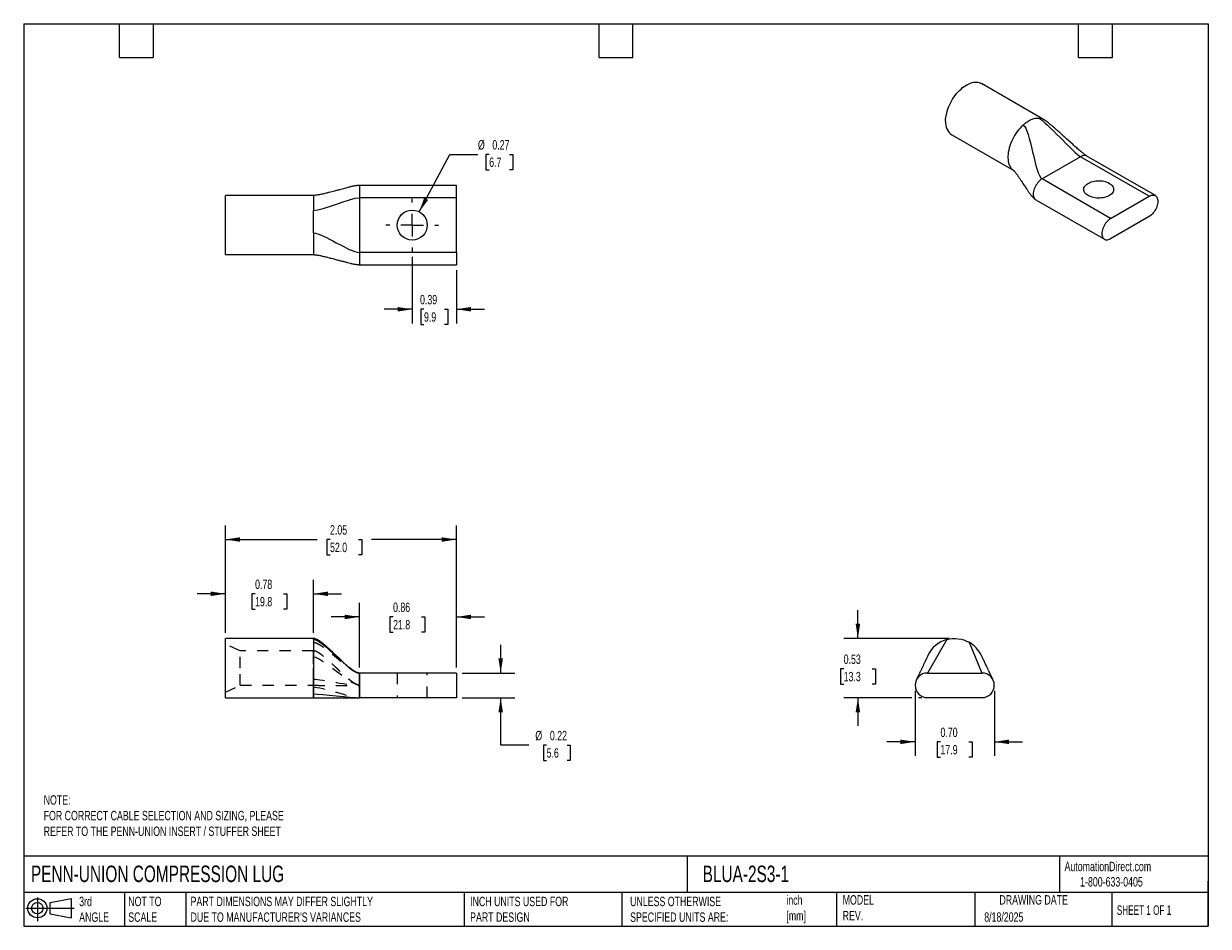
# Model space of a CAD drawing. Header units: inches. Extents: x 0.2 to 10.8, y 0.2 to 8.2.
import ezdxf

# ---------------------------------------------------------------- set-up
doc = ezdxf.new("R2010")
doc.units = ezdxf.units.IN
doc.header["$MEASUREMENT"] = 0
for name, pattern in [('SLD-Center', [0.75, 0.6, -0.05, 0.05, -0.05]), ('SLD-Dashed', [0.075, 0.05, -0.025]), ('SLD-Solid', [0])]:
    doc.linetypes.add(name, pattern=pattern)
for name, color, linetype in [('CENTER', 40, 'SLD-Center'), ('HIDDEN', 102, 'SLD-Dashed'), ('SLD-DEFPOINTS', 7, 'Continuous')]:
    doc.layers.add(name, color=color, linetype=linetype)
doc.layers.add('DIMENSIONS', color=140, linetype='SLD-Solid', lineweight=25)
doc.layers.add('TEXT', color=140, linetype='SLD-Solid', lineweight=25)
doc.styles.add('SLDTEXTSTYLE0', font='TXT', dxfattribs={"width": 0.7})
doc.styles.add('SLDTEXTSTYLE1', font='TXT', dxfattribs={"width": 0.65})
doc.dimstyles.new('SLDDIMSTYLE0', dxfattribs={"dimtxt": 0.084961, "dimasz": 0.13, "dimexe": 0, "dimexo": 0.0625, "dimgap": 0.02124, "dimtad": 0, "dimtih": 1, "dimtoh": 1, "dimrnd": 1e-09, "dimdsep": 46, "dimtxsty": 'SLDTEXTSTYLE0', "dimsah": 1, "dimcen": 0.09, "dimadec": 0, "dimazin": 2, "dimtfac": 1, "dimtmove": 0, "dimatfit": 0, "dimfxl": 0, "dimfrac": 2, "dimtolj": 1, "dimtzin": 12, "dimarcsym": 0})
doc.dimstyles.new('SLDDIMSTYLE1', dxfattribs={"dimtxt": 0.084961, "dimasz": 0.13, "dimexe": 0, "dimexo": 0.0625, "dimgap": 0.02124, "dimtad": 0, "dimtih": 1, "dimtoh": 1, "dimrnd": 1e-09, "dimzin": 12, "dimdsep": 46, "dimtxsty": 'SLDTEXTSTYLE0', "dimsah": 1, "dimcen": 0.09, "dimadec": 0, "dimazin": 3, "dimtfac": 1, "dimtofl": 0, "dimtmove": 0, "dimatfit": 3, "dimfxl": 0, "dimfrac": 2, "dimtolj": 1, "dimtzin": 12, "dimarcsym": 0})
doc.dimstyles.new('SLDDIMSTYLE2', dxfattribs={"dimtxt": 0.084961, "dimasz": 0.13, "dimexe": 0, "dimexo": 0.0625, "dimgap": 0.02124, "dimtad": 0, "dimtih": 1, "dimtoh": 1, "dimrnd": 1e-09, "dimzin": 0, "dimdsep": 46, "dimtxsty": 'SLDTEXTSTYLE0', "dimsah": 1, "dimcen": 0.09, "dimadec": 0, "dimazin": 0, "dimtfac": 1, "dimtmove": 0, "dimatfit": 0, "dimfxl": 0, "dimfrac": 2, "dimtolj": 1, "dimtzin": 12, "dimarcsym": 0})
doc.dimstyles.new('SLDDIMSTYLE3', dxfattribs={"dimtxt": 0.084961, "dimasz": 0.13, "dimexe": 0, "dimexo": 0.0625, "dimgap": 0.02124, "dimtad": 0, "dimtih": 1, "dimtoh": 1, "dimrnd": 1e-09, "dimdsep": 46, "dimtxsty": 'SLDTEXTSTYLE0', "dimsah": 1, "dimcen": 0, "dimadec": 0, "dimazin": 2, "dimtfac": 1, "dimtofl": 0, "dimtmove": 0, "dimatfit": 3, "dimfxl": 0, "dimfrac": 2, "dimtolj": 1, "dimtzin": 12, "dimarcsym": 0})

# ---------------------------------------------------------------- blocks, each defined once
blk = doc.blocks.new('Block11')
at = {"color": 7, "linetype": 'SLD-Solid', "lineweight": 18}
for p, q in [((0, 0.113), (0.428, 0.113)), ((0.102, 0.209), (0.102, 0)), ((0.216, 0.164), (0.401, 0.198)), ((0.216, 0.063), (0.216, 0.164)), ((0.401, 0.198), (0.401, 0.029)), ((0.216, 0.063), (0.401, 0.029))]:
    blk.add_line(p, q, dxfattribs=at)
for radius in [0.0846, 0.0506]:
    blk.add_circle((0.102, 0.113), radius, dxfattribs=at)
blk = doc.blocks.new('Block12')
at = {"layer": 'SLD-DEFPOINTS'}
blk.add_blockref('Block11', (0, 0), dxfattribs=at)
blk = doc.blocks.new('_D')
at = {"layer": 'DIMENSIONS'}
for p, q in [((2.038, 2.851), (2.038, 3.322)), ((2.818, 2.851), (2.818, 3.322)), ((2.038, 3.197), (1.788, 3.197)), ((2.301, 3.197), (2.273, 3.197)), ((2.273, 3.197), (2.273, 3.062)), ((2.554, 3.197), (2.582, 3.197)), ((2.582, 3.197), (2.582, 3.062)), ((2.818, 3.197), (3.068, 3.197)), ((2.273, 3.062), (2.301, 3.062)), ((2.582, 3.062), (2.554, 3.062))]:
    blk.add_line(p, q, dxfattribs=at)
for points in [[(2.038, 3.197), (1.908, 3.217), (1.908, 3.177)], [(2.818, 3.197), (2.948, 3.177), (2.948, 3.217)]]:
    blk.add_solid(points, dxfattribs=at)
at = {"layer": 'DIMENSIONS', "char_height": 0.0833, "attachment_point": 1, "style": 'SLDTEXTSTYLE0'}
for s, insert in [('0.78', (2.301, 3.323)), ('19.8', (2.301, 3.169))]:
    blk.add_mtext(s, dxfattribs=dict(at, insert=insert))
blk = doc.blocks.new('_D_1')
at = {"layer": 'DIMENSIONS'}
for p, q in [((3.225, 2.545), (3.225, 3.117)), ((4.085, 2.545), (4.085, 3.117)), ((3.225, 2.992), (2.975, 2.992)), ((3.524, 2.992), (3.496, 2.992)), ((3.496, 2.992), (3.496, 2.857)), ((3.777, 2.992), (3.805, 2.992)), ((3.805, 2.992), (3.805, 2.857)), ((4.085, 2.992), (4.335, 2.992)), ((3.496, 2.857), (3.524, 2.857)), ((3.805, 2.857), (3.777, 2.857))]:
    blk.add_line(p, q, dxfattribs=at)
for points in [[(3.225, 2.992), (3.095, 3.012), (3.095, 2.972)], [(4.085, 2.992), (4.215, 2.972), (4.215, 3.012)]]:
    blk.add_solid(points, dxfattribs=at)
at = {"layer": 'DIMENSIONS', "char_height": 0.0833, "attachment_point": 1, "style": 'SLDTEXTSTYLE0'}
for s, insert in [('0.86', (3.524, 3.119)), ('21.8', (3.524, 2.965))]:
    blk.add_mtext(s, dxfattribs=dict(at, insert=insert))
blk = doc.blocks.new('_D_2')
at = {"layer": 'DIMENSIONS'}
for p, q in [((4.478, 2.495), (4.478, 2.745)), ((4.135, 2.495), (4.603, 2.495)), ((4.135, 2.276), (4.603, 2.276)), ((4.478, 1.855), (4.478, 2.276)), ((4.728, 1.855), (4.478, 1.855)), ((4.885, 1.855), (4.856, 1.855)), ((4.856, 1.855), (4.856, 1.72)), ((5.067, 1.855), (5.095, 1.855)), ((5.095, 1.855), (5.095, 1.72)), ((4.856, 1.72), (4.885, 1.72)), ((5.095, 1.72), (5.067, 1.72))]:
    blk.add_line(p, q, dxfattribs=at)
for points in [[(4.478, 2.495), (4.498, 2.625), (4.458, 2.625)], [(4.478, 2.276), (4.458, 2.146), (4.498, 2.146)]]:
    blk.add_solid(points, dxfattribs=at)
at = {"layer": 'DIMENSIONS', "char_height": 0.0833, "attachment_point": 1, "style": 'SLDTEXTSTYLE0'}
for s, insert in [('%%c', (4.785, 1.982)), ('0.22', (4.914, 1.982)), ('5.6', (4.885, 1.828))]:
    blk.add_mtext(s, dxfattribs=dict(at, insert=insert))
blk = doc.blocks.new('_D_3')
at = {"layer": 'DIMENSIONS'}
for p, q in [((2.038, 2.851), (2.038, 3.803)), ((4.085, 2.545), (4.085, 3.803)), ((2.038, 3.678), (2.85, 3.678)), ((2.965, 3.678), (2.937, 3.678)), ((2.937, 3.678), (2.937, 3.543)), ((3.218, 3.678), (3.246, 3.678)), ((3.246, 3.678), (3.246, 3.543)), ((4.085, 3.678), (3.333, 3.678)), ((2.937, 3.543), (2.965, 3.543)), ((3.246, 3.543), (3.218, 3.543))]:
    blk.add_line(p, q, dxfattribs=at)
for points in [[(2.038, 3.678), (2.168, 3.658), (2.168, 3.698)], [(4.085, 3.678), (3.955, 3.698), (3.955, 3.658)]]:
    blk.add_solid(points, dxfattribs=at)
at = {"layer": 'DIMENSIONS', "char_height": 0.0833, "attachment_point": 1, "style": 'SLDTEXTSTYLE0'}
for s, insert in [('2.05', (2.965, 3.805)), ('52.0', (2.965, 3.65))]:
    blk.add_mtext(s, dxfattribs=dict(at, insert=insert))
blk = doc.blocks.new('_D_4')
at = {"layer": 'DIMENSIONS'}
for p, q in [((7.644, 2.801), (7.644, 3.051)), ((8.452, 2.801), (7.519, 2.801)), ((7.518, 2.532), (7.489, 2.532)), ((7.489, 2.532), (7.489, 2.397)), ((7.77, 2.532), (7.799, 2.532)), ((7.799, 2.532), (7.799, 2.397)), ((7.489, 2.397), (7.518, 2.397)), ((7.799, 2.397), (7.77, 2.397)), ((8.121, 2.276), (7.519, 2.276)), ((7.644, 2.276), (7.644, 2.026)), ((8.21, 2.276), (8.181, 2.276))]:
    blk.add_line(p, q, dxfattribs=at)
for points in [[(7.644, 2.801), (7.664, 2.931), (7.624, 2.931)], [(7.644, 2.276), (7.624, 2.146), (7.664, 2.146)]]:
    blk.add_solid(points, dxfattribs=at)
at = {"layer": 'DIMENSIONS', "char_height": 0.0833, "attachment_point": 1, "style": 'SLDTEXTSTYLE0'}
for s, insert in [('0.53', (7.518, 2.659)), ('13.3', (7.518, 2.505))]:
    blk.add_mtext(s, dxfattribs=dict(at, insert=insert))
blk = doc.blocks.new('_D_5')
at = {"layer": 'DIMENSIONS'}
for p, q in [((8.151, 2.336), (8.151, 1.76)), ((8.854, 2.336), (8.854, 1.76)), ((8.151, 1.885), (7.901, 1.885)), ((8.376, 1.885), (8.347, 1.885)), ((8.347, 1.885), (8.347, 1.75)), ((8.628, 1.885), (8.657, 1.885)), ((8.657, 1.885), (8.657, 1.75)), ((8.854, 1.885), (9.104, 1.885)), ((8.347, 1.75), (8.376, 1.75)), ((8.657, 1.75), (8.628, 1.75))]:
    blk.add_line(p, q, dxfattribs=at)
for points in [[(8.151, 1.885), (8.021, 1.905), (8.021, 1.865)], [(8.854, 1.885), (8.984, 1.865), (8.984, 1.905)]]:
    blk.add_solid(points, dxfattribs=at)
at = {"layer": 'DIMENSIONS', "char_height": 0.0833, "attachment_point": 1, "style": 'SLDTEXTSTYLE0'}
for s, insert in [('0.70', (8.376, 2.011)), ('17.9', (8.376, 1.857))]:
    blk.add_mtext(s, dxfattribs=dict(at, insert=insert))
blk = doc.blocks.new('_D_6')
at = {"layer": 'DIMENSIONS'}
for p, q in [((3.694, 6.183), (3.694, 5.594)), ((4.085, 6.064), (4.085, 5.594)), ((3.694, 5.719), (3.444, 5.719)), ((3.798, 5.719), (3.77, 5.719)), ((3.77, 5.719), (3.77, 5.584)), ((3.98, 5.719), (4.009, 5.719)), ((4.009, 5.719), (4.009, 5.584)), ((4.085, 5.719), (4.335, 5.719)), ((3.77, 5.584), (3.798, 5.584)), ((4.009, 5.584), (3.98, 5.584))]:
    blk.add_line(p, q, dxfattribs=at)
for points in [[(3.694, 5.719), (3.564, 5.739), (3.564, 5.699)], [(4.085, 5.719), (4.215, 5.699), (4.215, 5.739)]]:
    blk.add_solid(points, dxfattribs=at)
at = {"layer": 'DIMENSIONS', "char_height": 0.0833, "attachment_point": 1, "style": 'SLDTEXTSTYLE0'}
for s, insert in [('0.39', (3.763, 5.846)), ('9.9', (3.798, 5.692))]:
    blk.add_mtext(s, dxfattribs=dict(at, insert=insert))
blk = doc.blocks.new('_D_7')
at = {"layer": 'DIMENSIONS'}
for p, q in [((3.756, 6.583), (4.026, 7.091)), ((4.026, 7.091), (4.276, 7.091)), ((4.376, 7.091), (4.347, 7.091)), ((4.347, 7.091), (4.347, 6.956)), ((4.557, 7.091), (4.586, 7.091)), ((4.586, 7.091), (4.586, 6.956)), ((4.347, 6.956), (4.376, 6.956)), ((4.586, 6.956), (4.557, 6.956))]:
    blk.add_line(p, q, dxfattribs=at)
blk.add_solid([(3.756, 6.583), (3.835, 6.688), (3.8, 6.707)], dxfattribs=at)
at = {"layer": 'DIMENSIONS', "char_height": 0.0833, "attachment_point": 1, "style": 'SLDTEXTSTYLE0'}
for s, insert in [('%%c', (4.276, 7.218)), ('0.27', (4.404, 7.218)), ('6.7', (4.376, 7.064))]:
    blk.add_mtext(s, dxfattribs=dict(at, insert=insert))
blk = doc.blocks.new('SW_CENTERMARKSYMBOL_0')
at = {"layer": 'CENTER', "color": 0}
for p, q in [((0, 0.2), (0, 0.233)), ((-0.2, 0), (-0.233, 0)), ((0, 0), (-0.1, 0)), ((0, 0), (0, 0.1)), ((0, 0), (0, -0.1)), ((0, 0), (0.1, 0)), ((0.2, 0), (0.233, 0)), ((0, -0.2), (0, -0.233))]:
    blk.add_line(p, q, dxfattribs=at)

msp = doc.modelspace()

# ---------------------------------------------------------------- linework, layer by layer
for p, q in [((9.29, 7.402), (8.739, 7.72)), ((8.476, 7.266), (9.026, 6.949)), ((9.618, 7.071), (9.276, 6.874)), ((10.226, 6.721), (9.618, 7.071)), ((10.281, 6.726), (9.673, 7.077)), ((9.884, 6.523), (9.276, 6.874)), ((2.818, 6.728), (2.038, 6.728)), ((2.038, 6.203), (2.038, 6.728)), ((2.818, 6.728), (2.818, 6.594)), ((4.085, 6.817), (3.225, 6.817)), ((3.225, 6.817), (3.225, 6.708)), ((4.085, 6.708), (4.085, 6.817)), ((9.884, 6.523), (10.226, 6.721)), ((3.225, 6.708), (3.225, 6.223)), ((4.085, 6.708), (3.225, 6.708)), ((4.085, 6.223), (4.085, 6.708)), ((9.221, 6.69), (9.829, 6.339)), ((10.226, 6.542), (9.884, 6.344)), ((2.818, 6.395), (2.818, 6.203)), ((2.038, 6.203), (2.818, 6.203)), ((4.085, 6.223), (3.225, 6.223)), ((3.225, 6.223), (3.225, 6.114)), ((4.085, 6.223), (4.085, 6.114)), ((3.225, 6.114), (4.085, 6.114)), ((2.818, 2.801), (2.038, 2.801)), ((2.038, 2.539), (2.038, 2.801)), ((2.818, 2.792), (2.818, 2.31)), ((2.038, 2.276), (2.038, 2.539)), ((3.225, 2.495), (3.225, 2.276)), ((4.085, 2.495), (3.225, 2.495)), ((4.085, 2.495), (4.085, 2.276)), ((8.26, 2.495), (8.744, 2.495)), ((2.818, 2.31), (2.818, 2.276)), ((2.038, 2.276), (2.818, 2.276)), ((4.085, 2.276), (3.225, 2.276)), ((8.744, 2.276), (8.26, 2.276))]:
    msp.add_line(p, q)
at = {"flags": 128}
for points in [[(8.422, 7.386), (8.422, 7.403), (8.424, 7.42), (8.427, 7.437), (8.431, 7.455), (8.435, 7.474), (8.441, 7.492), (8.448, 7.51), (8.456, 7.529), (8.464, 7.547), (8.474, 7.564), (8.484, 7.582), (8.495, 7.598), (8.507, 7.615), (8.519, 7.63), (8.532, 7.645), (8.545, 7.658), (8.558, 7.671), (8.572, 7.683), (8.586, 7.694), (8.6, 7.703), (8.615, 7.711), (8.629, 7.718), (8.643, 7.724), (8.657, 7.728), (8.67, 7.731), (8.683, 7.732), (8.696, 7.732), (8.708, 7.731), (8.72, 7.728), (8.731, 7.724), (8.739, 7.72)], [(9.109, 7.352), (9.095, 7.339), (9.082, 7.325), (9.069, 7.31), (9.056, 7.294), (9.044, 7.277), (9.033, 7.26), (9.023, 7.242), (9.014, 7.224), (9.005, 7.205), (8.997, 7.186), (8.991, 7.168), (8.985, 7.149), (8.981, 7.13), (8.977, 7.112), (8.975, 7.094), (8.974, 7.076), (8.974, 7.06), (8.975, 7.043), (8.977, 7.028), (8.98, 7.014), (8.985, 7), (8.99, 6.988), (8.997, 6.977), (9.004, 6.967), (9.013, 6.958), (9.022, 6.951), (9.027, 6.947)], [(9.276, 6.874), (9.267, 6.868), (9.257, 6.86), (9.248, 6.852), (9.24, 6.843), (9.232, 6.832), (9.225, 6.822), (9.218, 6.81), (9.212, 6.798), (9.207, 6.786), (9.204, 6.774), (9.201, 6.762), (9.199, 6.751), (9.199, 6.74), (9.199, 6.729), (9.201, 6.72), (9.204, 6.711), (9.207, 6.703), (9.212, 6.697), (9.218, 6.692), (9.221, 6.69)], [(9.685, 6.727), (9.675, 6.733), (9.667, 6.74), (9.66, 6.747), (9.654, 6.755), (9.65, 6.763), (9.647, 6.771), (9.646, 6.779), (9.646, 6.787), (9.648, 6.796), (9.652, 6.804), (9.657, 6.811), (9.663, 6.819), (9.671, 6.826), (9.68, 6.832), (9.69, 6.838), (9.701, 6.843), (9.713, 6.848), (9.726, 6.852), (9.74, 6.854), (9.754, 6.856), (9.768, 6.858), (9.782, 6.858), (9.797, 6.857), (9.811, 6.856), (9.824, 6.853), (9.838, 6.85), (9.85, 6.846), (9.862, 6.841), (9.873, 6.835), (9.882, 6.829), (9.891, 6.822), (9.898, 6.815), (9.903, 6.808), (9.908, 6.8), (9.91, 6.791), (9.911, 6.783), (9.911, 6.775), (9.909, 6.767), (9.906, 6.759), (9.901, 6.751), (9.894, 6.743), (9.887, 6.736), (9.877, 6.73), (9.867, 6.724), (9.856, 6.719), (9.844, 6.714), (9.831, 6.711), (9.818, 6.708), (9.804, 6.706), (9.789, 6.705), (9.775, 6.705), (9.761, 6.705), (9.747, 6.707), (9.733, 6.709), (9.72, 6.712), (9.707, 6.717), (9.695, 6.721), (9.685, 6.727)], [(10.226, 6.721), (10.235, 6.725), (10.245, 6.729), (10.254, 6.731), (10.262, 6.731), (10.27, 6.73), (10.277, 6.728), (10.284, 6.724), (10.29, 6.719), (10.295, 6.712), (10.298, 6.705), (10.301, 6.696), (10.303, 6.686), (10.303, 6.676), (10.303, 6.665), (10.301, 6.653), (10.298, 6.641), (10.295, 6.629), (10.29, 6.617), (10.284, 6.605), (10.277, 6.594), (10.27, 6.583), (10.262, 6.573), (10.254, 6.564), (10.245, 6.555), (10.235, 6.548), (10.226, 6.542)], [(9.884, 6.523), (9.874, 6.517), (9.865, 6.51), (9.856, 6.501), (9.848, 6.492), (9.84, 6.482), (9.832, 6.471), (9.826, 6.459), (9.82, 6.448), (9.815, 6.435), (9.811, 6.423), (9.809, 6.412), (9.807, 6.4), (9.806, 6.389), (9.807, 6.378), (9.809, 6.369), (9.811, 6.36), (9.815, 6.352), (9.82, 6.346), (9.826, 6.341), (9.832, 6.337), (9.84, 6.335), (9.848, 6.334), (9.856, 6.334), (9.865, 6.336), (9.874, 6.339), (9.884, 6.344)]]:
    msp.add_lwpolyline(points, dxfattribs=at)
msp.add_circle((3.694, 6.465), 0.133)
for centre, radius, start, end in [((8.554, 7.373), 0.133, 174.5938, 234.094), ((9.244, 7.321), 0.0928, 60.3049, 86.3921), ((9.651, 7.026), 0.0559, 66.242, 125.0685), ((8.502, 2.539), 0.263, 105.6037, 154.6964), ((8.502, 2.539), 0.262, 26.1681, 60.6037), ((8.26, 2.386), 0.109, 90, 270), ((8.744, 2.386), 0.109, 270, 90)]:
    msp.add_arc(centre, radius, start, end)
for points, knots in [([(9.109, 7.352), (9.133, 7.373), (9.157, 7.39), (9.205, 7.411), (9.229, 7.415), (9.25, 7.414)], [0, 0, 0, 0, 0.5, 0.5, 1, 1, 1, 1]), ([(9.673, 7.077), (9.671, 7.078), (9.667, 7.081), (9.658, 7.087), (9.648, 7.095), (9.637, 7.104), (9.625, 7.114), (9.613, 7.124), (9.599, 7.136), (9.584, 7.149), (9.56, 7.17), (9.527, 7.2), (9.491, 7.232), (9.461, 7.26), (9.437, 7.282), (9.415, 7.301), (9.396, 7.318), (9.381, 7.331), (9.369, 7.341), (9.36, 7.349), (9.349, 7.358), (9.337, 7.368), (9.323, 7.379), (9.308, 7.391), (9.296, 7.398), (9.29, 7.402)], [0, 0, 0, 0, 0.019469, 0.046939, 0.07101, 0.101005, 0.130177, 0.162699, 0.19855, 0.237647, 0.279524, 0.385594, 0.49835, 0.565064, 0.629531, 0.687097, 0.737443, 0.780725, 0.802877, 0.827712, 0.855196, 0.884513, 0.918685, 0.958853, 1, 1, 1, 1]), ([(9.025, 6.949), (9.025, 6.949), (9.025, 6.948), (9.027, 6.947), (9.03, 6.943), (9.035, 6.938), (9.041, 6.93), (9.048, 6.921), (9.055, 6.911), (9.062, 6.902), (9.068, 6.893), (9.073, 6.885), (9.079, 6.876), (9.086, 6.866), (9.095, 6.852), (9.106, 6.836), (9.118, 6.818), (9.128, 6.802), (9.138, 6.787), (9.147, 6.775), (9.154, 6.764), (9.16, 6.755), (9.167, 6.746), (9.174, 6.736), (9.183, 6.725), (9.194, 6.712), (9.207, 6.7), (9.216, 6.693), (9.221, 6.69)], [0, 0, 0, 0, 0.020575, 0.050785, 0.079704, 0.116601, 0.151249, 0.193897, 0.235332, 0.272423, 0.305191, 0.334249, 0.361909, 0.399303, 0.447853, 0.517594, 0.577608, 0.627734, 0.672801, 0.719176, 0.748552, 0.777996, 0.807281, 0.837954, 0.874912, 0.916397, 0.959279, 1, 1, 1, 1]), ([(3.225, 6.817), (3.221, 6.817), (3.214, 6.817), (3.202, 6.815), (3.19, 6.813), (3.179, 6.811), (3.172, 6.81), (3.164, 6.808), (3.154, 6.806), (3.139, 6.802), (3.122, 6.798), (3.104, 6.793), (3.083, 6.787), (3.062, 6.782), (3.041, 6.776), (3.022, 6.771), (3.003, 6.766), (2.981, 6.76), (2.957, 6.754), (2.933, 6.748), (2.911, 6.742), (2.891, 6.738), (2.873, 6.734), (2.857, 6.732), (2.843, 6.73), (2.829, 6.728), (2.821, 6.728), (2.818, 6.728)], [0, 0, 0, 0, 0.0245861, 0.0493255, 0.0831447, 0.1088665, 0.1239255, 0.1371094, 0.1653909, 0.2002112, 0.2421648, 0.2913201, 0.3405295, 0.3996016, 0.4512982, 0.4948293, 0.5424969, 0.5990081, 0.6635357, 0.7343264, 0.7829845, 0.8313841, 0.8782837, 0.9117197, 0.9431633, 0.972449, 1, 1, 1, 1]), ([(2.818, 6.395), (2.818, 6.428), (2.818, 6.463), (2.818, 6.531), (2.818, 6.564), (2.818, 6.594)], [0, 0, 0, 0, 0.5, 0.5, 1, 1, 1, 1]), ([(2.818, 6.203), (2.822, 6.203), (2.831, 6.202), (2.85, 6.2), (2.874, 6.196), (2.903, 6.189), (2.93, 6.183), (2.955, 6.176), (2.978, 6.171), (2.998, 6.165), (3.017, 6.16), (3.039, 6.154), (3.064, 6.148), (3.091, 6.141), (3.118, 6.134), (3.144, 6.127), (3.166, 6.122), (3.184, 6.119), (3.198, 6.116), (3.212, 6.114), (3.221, 6.114), (3.225, 6.114)], [0, 0, 0, 0, 0.029182, 0.0630105, 0.1298263, 0.2007962, 0.2705566, 0.3352501, 0.3923144, 0.4409379, 0.488066, 0.535363, 0.6069777, 0.6769304, 0.7447145, 0.8041898, 0.871791, 0.9064955, 0.9402772, 0.9718305, 1, 1, 1, 1]), ([(3.225, 2.495), (3.221, 2.495), (3.214, 2.496), (3.203, 2.5), (3.194, 2.504), (3.185, 2.509), (3.178, 2.513), (3.171, 2.518), (3.165, 2.522), (3.159, 2.526), (3.148, 2.534), (3.133, 2.546), (3.112, 2.564), (3.088, 2.585), (3.066, 2.606), (3.046, 2.625), (3.028, 2.642), (3.008, 2.661), (2.985, 2.683), (2.961, 2.705), (2.937, 2.727), (2.913, 2.748), (2.89, 2.766), (2.87, 2.781), (2.852, 2.791), (2.837, 2.798), (2.826, 2.801), (2.82, 2.801), (2.818, 2.801)], [0, 0, 0, 0, 0.021041, 0.042401, 0.063029, 0.081836, 0.097947, 0.110818, 0.129007, 0.146944, 0.165099, 0.208814, 0.264717, 0.326452, 0.394269, 0.437759, 0.483422, 0.535895, 0.596571, 0.664359, 0.724852, 0.787127, 0.848811, 0.892917, 0.933608, 0.969516, 0.985424, 1, 1, 1, 1]), ([(2.818, 2.792), (2.818, 2.795), (2.818, 2.797), (2.818, 2.8), (2.818, 2.801), (2.818, 2.801)], [0, 0, 0, 0, 0.5, 0.5, 1, 1, 1, 1]), ([(8.432, 2.792), (8.465, 2.801), (8.5, 2.803), (8.568, 2.795), (8.601, 2.784), (8.631, 2.767)], [0, 0, 0, 0, 0.5, 0.5, 1, 1, 1, 1]), ([(8.265, 2.651), (8.265, 2.651), (8.265, 2.65), (8.263, 2.647), (8.26, 2.641), (8.256, 2.631), (8.251, 2.622), (8.247, 2.614), (8.243, 2.605), (8.239, 2.596), (8.234, 2.585), (8.229, 2.575), (8.224, 2.564), (8.219, 2.553), (8.213, 2.542), (8.209, 2.531), (8.204, 2.521), (8.199, 2.512), (8.195, 2.503), (8.191, 2.494), (8.187, 2.485), (8.181, 2.474), (8.176, 2.463), (8.17, 2.451), (8.165, 2.44), (8.162, 2.434), (8.16, 2.43), (8.16, 2.43), (8.16, 2.43)], [0, 0, 0, 0, 0.017681, 0.040657, 0.086872, 0.133261, 0.175925, 0.212007, 0.239815, 0.28584, 0.325314, 0.367878, 0.410575, 0.459632, 0.500237, 0.541657, 0.58088, 0.617728, 0.653709, 0.683572, 0.720636, 0.763971, 0.812163, 0.863172, 0.91423, 0.96191, 0.983431, 1, 1, 1, 1]), ([(8.844, 2.431), (8.844, 2.431), (8.843, 2.432), (8.841, 2.437), (8.837, 2.445), (8.832, 2.456), (8.828, 2.465), (8.825, 2.471), (8.822, 2.476), (8.819, 2.482), (8.816, 2.489), (8.812, 2.498), (8.806, 2.51), (8.8, 2.522), (8.795, 2.533), (8.789, 2.545), (8.783, 2.558), (8.776, 2.572), (8.77, 2.586), (8.766, 2.596), (8.763, 2.602), (8.761, 2.606), (8.759, 2.61), (8.757, 2.614), (8.754, 2.619), (8.751, 2.625), (8.748, 2.632), (8.744, 2.641), (8.741, 2.648), (8.738, 2.653), (8.738, 2.654), (8.738, 2.654)], [0, 0, 0, 0, 0.023864, 0.049688, 0.105497, 0.155611, 0.193114, 0.21517, 0.235671, 0.259479, 0.286752, 0.31762, 0.370213, 0.419212, 0.463415, 0.503338, 0.555869, 0.614407, 0.670438, 0.716177, 0.73239, 0.748892, 0.765649, 0.782614, 0.804912, 0.830386, 0.861077, 0.895548, 0.949923, 0.976037, 1, 1, 1, 1]), ([(2.818, 2.276), (2.823, 2.276), (2.835, 2.276), (2.855, 2.276), (2.88, 2.276), (2.908, 2.276), (2.943, 2.276), (2.985, 2.276), (3.032, 2.276), (3.072, 2.276), (3.103, 2.276), (3.126, 2.276), (3.144, 2.276), (3.159, 2.276), (3.17, 2.276), (3.18, 2.276), (3.19, 2.276), (3.2, 2.276), (3.208, 2.276), (3.215, 2.276), (3.22, 2.276), (3.224, 2.276), (3.225, 2.276)], [0, 0, 0, 0, 0.030205, 0.069327, 0.116478, 0.170805, 0.231443, 0.318717, 0.410531, 0.5, 0.547441, 0.591555, 0.632357, 0.661299, 0.6896, 0.71814, 0.747484, 0.796467, 0.847481, 0.899342, 0.950642, 1, 1, 1, 1])]:
    msp.add_open_spline(points, degree=3, knots=knots)
for points in [[(9.109, 7.352), (9.172, 7.316), (9.213, 6.91), (9.276, 6.874)], [(9.25, 7.414), (9.309, 7.38), (9.559, 7.106), (9.618, 7.071)], [(2.818, 6.594), (2.902, 6.594), (3.141, 6.708), (3.225, 6.708)], [(2.818, 6.395), (2.906, 6.395), (3.136, 6.223), (3.225, 6.223)], [(2.818, 2.792), (2.906, 2.792), (3.136, 2.495), (3.225, 2.495)], [(8.432, 2.792), (8.432, 2.792), (8.26, 2.495), (8.26, 2.495)], [(8.631, 2.767), (8.631, 2.767), (8.744, 2.495), (8.744, 2.495)], [(2.818, 2.31), (2.888, 2.31), (3.154, 2.276), (3.225, 2.276)]]:
    msp.add_open_spline(points, degree=3)
at = {"layer": 'HIDDEN'}
for p, q in [((2.168, 2.692), (2.038, 2.752)), ((2.818, 2.372), (2.818, 2.767)), ((2.168, 2.539), (2.168, 2.692)), ((2.818, 2.692), (2.168, 2.692)), ((2.818, 2.44), (2.818, 2.637)), ((2.818, 2.637), (2.818, 2.44)), ((2.168, 2.386), (2.168, 2.539)), ((2.818, 2.44), (2.818, 2.386)), ((3.225, 2.39), (3.225, 2.495)), ((3.561, 2.495), (3.561, 2.276)), ((3.827, 2.276), (3.827, 2.495)), ((2.038, 2.325), (2.168, 2.386)), ((2.168, 2.386), (2.818, 2.386)), ((2.818, 2.276), (2.818, 2.372)), ((3.225, 2.388), (3.225, 2.383)), ((3.225, 2.276), (3.225, 2.382))]:
    msp.add_line(p, q, dxfattribs=at)
for points, knots in [([(2.818, 2.801), (2.818, 2.801), (2.818, 2.798), (2.818, 2.787), (2.818, 2.778), (2.818, 2.767)], [0, 0, 0, 0, 0.5, 0.5, 1, 1, 1, 1]), ([(2.818, 2.767), (2.822, 2.767), (2.83, 2.766), (2.844, 2.761), (2.859, 2.754), (2.876, 2.745), (2.894, 2.733), (2.913, 2.719), (2.939, 2.699), (2.972, 2.673), (3.011, 2.64), (3.047, 2.61), (3.079, 2.583), (3.108, 2.56), (3.135, 2.54), (3.158, 2.523), (3.179, 2.511), (3.196, 2.502), (3.207, 2.497), (3.213, 2.497), (3.214, 2.497)], [0, 0, 0, 0, 0.0242, 0.053114, 0.087005, 0.125698, 0.170961, 0.220495, 0.273656, 0.37544, 0.482527, 0.590744, 0.670127, 0.746036, 0.816756, 0.880654, 0.925105, 0.963847, 0.996557, 1, 1, 1, 1]), ([(2.818, 2.637), (2.818, 2.646), (2.818, 2.661), (2.818, 2.684), (2.818, 2.697), (2.818, 2.684), (2.818, 2.661), (2.818, 2.646), (2.818, 2.637)], [0, 0, 0, 0, 0.125, 0.25, 0.5, 0.75, 0.875, 1, 1, 1, 1]), ([(3.215, 2.389), (3.212, 2.39), (3.202, 2.393), (3.186, 2.401), (3.167, 2.413), (3.15, 2.426), (3.135, 2.437), (3.122, 2.448), (3.109, 2.459), (3.095, 2.472), (3.075, 2.489), (3.052, 2.511), (3.023, 2.539), (2.991, 2.569), (2.96, 2.597), (2.932, 2.622), (2.908, 2.643), (2.885, 2.66), (2.866, 2.673), (2.849, 2.683), (2.833, 2.69), (2.822, 2.691), (2.818, 2.692)], [0, 0, 0, 0, 0.018509, 0.061723, 0.106687, 0.150083, 0.189293, 0.2175, 0.250573, 0.289743, 0.335261, 0.403973, 0.48311, 0.571307, 0.665935, 0.730591, 0.794586, 0.855854, 0.898594, 0.937401, 0.971334, 1, 1, 1, 1]), ([(2.818, 2.386), (2.824, 2.386), (2.837, 2.386), (2.859, 2.386), (2.884, 2.385), (2.911, 2.385), (2.938, 2.385), (2.965, 2.385), (2.994, 2.385), (3.024, 2.384), (3.054, 2.384), (3.08, 2.384), (3.102, 2.384), (3.121, 2.384), (3.138, 2.384), (3.154, 2.383), (3.171, 2.383), (3.19, 2.383), (3.208, 2.383), (3.22, 2.383), (3.225, 2.383)], [0, 0, 0, 0, 0.044466, 0.099674, 0.161815, 0.227754, 0.294954, 0.361407, 0.425567, 0.507988, 0.581975, 0.646502, 0.701255, 0.747239, 0.784283, 0.823389, 0.867414, 0.913975, 0.959709, 1, 1, 1, 1])]:
    msp.add_open_spline(points, degree=3, knots=knots, dxfattribs=at)
for points in [[(2.818, 2.637), (2.9, 2.637), (3.143, 2.388), (3.225, 2.388)], [(2.818, 2.44), (2.889, 2.44), (3.153, 2.383), (3.225, 2.383)], [(2.818, 2.372), (2.888, 2.372), (3.155, 2.276), (3.225, 2.276)]]:
    msp.add_open_spline(points, degree=3, dxfattribs=at)
at = {"layer": 'TEXT'}
for p, q in [((0.25, 8.25), (10.75, 8.25)), ((0.25, 8.25), (0.25, 0.25)), ((1.1, 7.95), (1.1, 8.25)), ((1.4, 7.95), (1.4, 8.25)), ((5.35, 7.95), (5.35, 8.25)), ((5.65, 7.95), (5.65, 8.25)), ((9.6, 7.95), (9.6, 8.25)), ((9.9, 7.95), (9.9, 8.25)), ((10.75, 8.25), (10.75, 0.25)), ((1.1, 7.95), (1.4, 7.95)), ((5.35, 7.95), (5.65, 7.95)), ((9.6, 7.95), (9.9, 7.95)), ((10.75, 0.871), (0.25, 0.871)), ((6.132, 0.871), (6.132, 0.55)), ((9.432, 0.871), (9.432, 0.55)), ((10.75, 0.25), (10.75, 0.65)), ((10.75, 0.55), (0.25, 0.55)), ((1.143, 0.55), (1.143, 0.25)), ((1.687, 0.55), (1.687, 0.25)), ((4.153, 0.55), (4.153, 0.25)), ((5.551, 0.55), (5.551, 0.25)), ((7.453, 0.55), (7.453, 0.25)), ((8.68, 0.55), (8.68, 0.25)), ((9.896, 0.55), (9.896, 0.25)), ((0.25, 0.25), (10.75, 0.25))]:
    msp.add_line(p, q, dxfattribs=at)

# ---------------------------------------------------------------- block references
at = {"layer": 'CENTER'}
msp.add_blockref('SW_CENTERMARKSYMBOL_0', (3.694, 6.465), dxfattribs=at)
at = {"layer": 'SLD-DEFPOINTS'}
msp.add_blockref('Block12', (0.269, 0.297), dxfattribs=at)

# ---------------------------------------------------------------- texts
at = {"layer": 'TEXT'}
for s, insert, char_height, attachment_point, style in [('NOTE:^JFOR CORRECT CABLE SELECTION AND SIZING, PLEASE ^JREFER TO THE PENN-UNION INSERT / STUFFER SHEET', (0.427, 1.412), 0.083333, 1, 'SLDTEXTSTYLE0'), ('PENN-UNION COMPRESSION LUG', (0.314, 0.788), 0.14583, 1, 'SLDTEXTSTYLE0'), ('BLUA-2S3-1', (6.268, 0.788), 0.1458, 1, 'SLDTEXTSTYLE0'), ('AutomationDirect.com', (9.476, 0.822), 0.08333, 1, 'SLDTEXTSTYLE0'), ('1-800-633-0405', (9.614, 0.686), 0.08333, 1, 'SLDTEXTSTYLE0'), ('inch^J[mm]', (7.01, 0.524), 0.0833, 1, 'SLDTEXTSTYLE0'), ('MODEL ^JREV.', (7.509, 0.526), 0.08333, 1, 'SLDTEXTSTYLE0'), ('DRAWING DATE', (9.202, 0.526), 0.08333, 2, 'SLDTEXTSTYLE0'), ('3rd^JANGLE', (0.742, 0.512), 0.0833, 1, 'SLDTEXTSTYLE0'), ('NOT TO^JSCALE', (1.177, 0.512), 0.08333, 1, 'SLDTEXTSTYLE0'), ("PART DIMENSIONS MAY DIFFER SLIGHTLY ^JDUE TO MANUFACTURER'S VARIANCES", (1.729, 0.512), 0.08333, 1, 'SLDTEXTSTYLE0'), ('INCH UNITS USED FOR ^JPART DESIGN', (4.207, 0.512), 0.08333, 1, 'SLDTEXTSTYLE0'), ('UNLESS OTHERWISE ^JSPECIFIED UNITS ARE:', (5.625, 0.512), 0.08333, 1, 'SLDTEXTSTYLE0'), ('SHEET 1 OF 1', (9.939, 0.435), 0.08333, 1, 'SLDTEXTSTYLE1'), ('8/18/2025', (8.764, 0.374), 0.0833, 1, 'SLDTEXTSTYLE0')]:
    msp.add_mtext(s, dxfattribs=dict(at, insert=insert, char_height=char_height, attachment_point=attachment_point, style=style))

# ---------------------------------------------------------------- dimensions: what is measured, and where the dimension line sits
at = {"layer": 'DIMENSIONS'}
dim = msp.add_diameter_dim_2p(p1=(3.632, 6.348), p2=(3.756, 6.583), dimstyle='SLDDIMSTYLE3', dxfattribs=at)
dim.commit()
dim.dimension.update_dxf_attribs({"geometry": '_D_7', "text_midpoint": (4.466, 7.091), "dimtype": 163})
for base, p1, p2, dimstyle, picture, middle in [((4.085, 5.719), (3.694, 6.233), (4.085, 6.114), 'SLDDIMSTYLE0', '_D_6', (3.889, 5.719)), ((2.038, 3.678), (4.085, 2.495), (2.038, 2.801), 'SLDDIMSTYLE1', '_D_3', (3.092, 3.678)), ((2.038, 3.197), (2.818, 2.801), (2.038, 2.801), 'SLDDIMSTYLE0', '_D', (2.428, 3.197)), ((3.225, 2.992), (4.085, 2.495), (3.225, 2.495), 'SLDDIMSTYLE0', '_D_1', (3.651, 2.992)), ((8.854, 1.885), (8.151, 2.386), (8.854, 2.386), 'SLDDIMSTYLE2', '_D_5', (8.502, 1.885))]:
    dim = msp.add_linear_dim(base=base, p1=p1, p2=p2, dimstyle=dimstyle, dxfattribs=at)
    dim.commit()
    dim.dimension.update_dxf_attribs({"geometry": picture, "text_midpoint": middle, "dimtype": 160})
dim = msp.add_linear_dim(base=(7.644156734, 2.801220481), p1=(8.25992073, 2.276220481), p2=(8.50210823, 2.801220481), angle=90, dimstyle='SLDDIMSTYLE0', dxfattribs=at)
dim.commit()
dim.dimension.update_dxf_attribs({"geometry": '_D_4', "text_midpoint": (7.644156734, 2.532407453), "dimtype": 160})
dim = msp.add_linear_dim(base=(4.478, 2.276), p1=(4.085, 2.495), p2=(4.085, 2.276), angle=90, text='%%c<>', dimstyle='SLDDIMSTYLE0', dxfattribs=at)
dim.commit()
dim.dimension.update_dxf_attribs({"geometry": '_D_2', "text_midpoint": (4.478, 1.855), "dimtype": 160})

doc.saveas('drawing.dxf')
